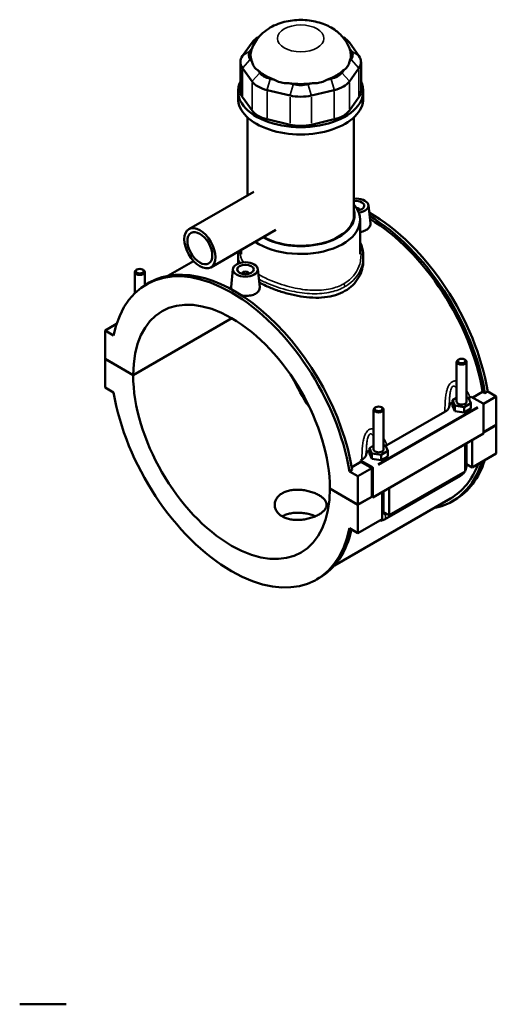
# Model space of a CAD drawing. Header units: inches. Extents: x -1 to 49.1, y -1.4 to 48.5.
# Tile 9 of 9: x 37.8 to 49.1, y 25.1 to 48.5. Entities that reach past the tile are written whole.
import ezdxf

# ---------------------------------------------------------------- set-up
doc = ezdxf.new("R2010")
doc.units = ezdxf.units.IN
doc.header["$MEASUREMENT"] = 0
doc.layers.add('Visible (ANSI)', color=7, linetype='Continuous', lineweight=50)
doc.layers.add('Visible Narrow (ANSI)', color=7, linetype='Continuous', lineweight=35)

msp = doc.modelspace()

# ---------------------------------------------------------------- linework, layer by layer
at = {"layer": 'Visible (ANSI)'}
for p, q in [((43.435, 48.071), (43.414, 48.058)), ((45.425, 48.071), (45.446, 48.058)), ((43.273, 47.936), (43.047, 47.621)), ((43.23, 47.74), (43.272, 47.798)), ((45.813, 47.621), (45.587, 47.936)), ((45.588, 47.798), (45.63, 47.74)), ((43.273, 47.476), (43.23, 47.536)), ((45.63, 47.536), (45.587, 47.476)), ((42.996, 47.476), (42.996, 46.783)), ((43.047, 47.33), (43.273, 47.015)), ((43.456, 47.221), (43.413, 47.281)), ((45.447, 47.281), (45.404, 47.221)), ((45.587, 47.015), (45.813, 47.33)), ((45.864, 47.476), (45.864, 46.783)), ((43.811, 47.052), (43.707, 47.077)), ((45.153, 47.077), (45.049, 47.052)), ((43.631, 46.809), (44.177, 46.679)), ((44.253, 46.947), (44.148, 46.972)), ((44.712, 46.972), (44.607, 46.947)), ((44.683, 46.679), (45.229, 46.809)), ((42.942, 46.612), (42.942, 46.783)), ((43.273, 46.323), (43.047, 46.637)), ((45.813, 46.637), (45.587, 46.323)), ((45.918, 46.612), (45.918, 46.783)), ((43.165, 44.307), (43.165, 46.161)), ((44.177, 45.986), (43.631, 46.117)), ((45.229, 46.117), (44.683, 45.986)), ((45.695, 43.837), (45.695, 46.161)), ((43.313, 44.392), (41.772, 43.505)), ((46.04, 44.072), (46.086, 43.643)), ((45.824, 43.965), (45.824, 43.957)), ((45.844, 42.908), (45.844, 43.729)), ((43.836, 43.485), (42.294, 42.597)), ((42.942, 42.851), (42.942, 42.763)), ((43.016, 42.908), (43.016, 43.013)), ((45.918, 42.851), (45.918, 42.763)), ((41.882, 42.747), (41.271, 42.395)), ((40.487, 41.984), (40.487, 42.486)), ((40.538, 42.543), (40.522, 42.534)), ((40.672, 42.543), (40.689, 42.534)), ((40.724, 42.17), (40.724, 42.486)), ((42.82, 42.557), (42.774, 42.127)), ((43.036, 42.443), (43.036, 42.45)), ((43.194, 42.443), (43.194, 42.45)), ((43.41, 42.557), (43.455, 42.129)), ((40.766, 42.196), (40.832, 42.234)), ((40.055, 41.253), (39.781, 41.094)), ((40.083, 41.333), (40.082, 41.332)), ((40.082, 41.332), (40.082, 41.332)), ((40.082, 41.33), (40.082, 41.332)), ((40.448, 40.036), (42.794, 41.387)), ((42.796, 41.386), (40.448, 40.033)), ((39.984, 40.977), (39.781, 41.094)), ((39.781, 41.094), (39.781, 40.42)), ((39.781, 40.42), (40.448, 40.036)), ((39.781, 40.417), (39.784, 40.419)), ((39.781, 40.417), (39.781, 39.743)), ((40.448, 40.033), (39.781, 40.417)), ((48.136, 39.405), (48.136, 40.353)), ((48.188, 40.411), (48.171, 40.401)), ((48.322, 40.411), (48.338, 40.401)), ((48.373, 39.405), (48.373, 40.353)), ((39.781, 39.743), (39.984, 39.626)), ((48.518, 39.504), (48.753, 39.639)), ((48.81, 39.606), (48.753, 39.639)), ((48.876, 39.644), (48.81, 39.606)), ((48.876, 39.644), (49.079, 39.527)), ((48.136, 39.497), (48.035, 39.439)), ((48.035, 39.439), (48.094, 39.313)), ((48.035, 39.31), (48.035, 39.439)), ((48.035, 39.31), (48.094, 39.184)), ((48.094, 39.184), (48.094, 39.313)), ((48.094, 39.313), (48.313, 39.279)), ((48.313, 39.279), (48.474, 39.371)), ((48.415, 39.498), (48.373, 39.504)), ((48.474, 39.371), (48.415, 39.498)), ((48.452, 39.505), (48.484, 39.523)), ((48.474, 39.243), (48.474, 39.371)), ((48.484, 39.523), (48.764, 39.362)), ((49.079, 39.527), (48.774, 39.351)), ((48.778, 39.337), (48.778, 38.647)), ((49.079, 39.527), (49.079, 38.852)), ((46.164, 39.217), (46.164, 38.269)), ((46.215, 39.275), (46.198, 39.265)), ((46.349, 39.275), (46.366, 39.265)), ((46.4, 39.217), (46.4, 38.269)), ((46.479, 38.369), (47.858, 39.163)), ((48.094, 39.184), (48.313, 39.15)), ((48.313, 39.15), (48.313, 39.279)), ((48.313, 39.15), (48.474, 39.243)), ((48.778, 38.679), (49.079, 38.852)), ((49.079, 38.849), (48.778, 38.676)), ((49.076, 38.851), (49.079, 38.849)), ((49.079, 38.849), (49.079, 38.175)), ((48.778, 38.647), (46.148, 37.132)), ((46.442, 38.362), (46.4, 38.368)), ((48.338, 37.748), (48.338, 38.394)), ((48.373, 37.892), (48.373, 38.414)), ((48.505, 38.49), (48.505, 37.844)), ((46.164, 38.361), (46.062, 38.303)), ((46.062, 38.303), (46.121, 38.177)), ((46.062, 38.174), (46.062, 38.303)), ((46.062, 38.174), (46.121, 38.048)), ((46.121, 38.048), (46.121, 38.177)), ((46.121, 38.177), (46.341, 38.143)), ((46.341, 38.143), (46.501, 38.235)), ((46.341, 38.014), (46.341, 38.143)), ((46.501, 38.235), (46.442, 38.362)), ((46.501, 38.106), (46.501, 38.235)), ((49.079, 38.175), (48.505, 37.844)), ((45.643, 37.848), (45.859, 37.973)), ((45.853, 38.008), (45.885, 38.027)), ((46.134, 37.847), (45.853, 38.008)), ((46.12, 37.823), (45.859, 37.973)), ((46.121, 38.048), (46.341, 38.014)), ((46.341, 38.014), (46.501, 38.106)), ((48.505, 37.844), (48.373, 37.921)), ((45.654, 37.788), (45.588, 37.75)), ((45.791, 37.633), (45.588, 37.75)), ((46.12, 37.823), (45.791, 37.633)), ((46.12, 37.148), (46.12, 37.823)), ((46.148, 37.132), (46.148, 37.823)), ((48.338, 37.748), (46.532, 36.708)), ((45.791, 36.959), (45.791, 37.633)), ((46.424, 36.606), (48.23, 37.645)), ((45.124, 37.343), (45.791, 36.959)), ((45.124, 37.34), (45.127, 37.341)), ((45.791, 36.956), (45.124, 37.34)), ((46.365, 36.612), (46.365, 37.258)), ((46.4, 37.277), (46.4, 36.756)), ((46.532, 37.354), (46.532, 36.708)), ((47.989, 37.105), (45.232, 35.517)), ((45.791, 36.959), (46.12, 37.148)), ((46.123, 37.147), (45.791, 36.956)), ((46.12, 37.148), (46.148, 37.132)), ((48.028, 37.036), (48.094, 37.074)), ((45.791, 36.281), (45.791, 36.956)), ((46.532, 36.708), (46.4, 36.784)), ((46.365, 36.612), (45.791, 36.281)), ((45.588, 36.398), (45.791, 36.281)), ((44.806, 35.18), (44.872, 35.218)), ((37.751, 25.088), (38.855, 25.088))]:
    msp.add_line(p, q, dxfattribs=at)
for centre, major_axis, ratio, start_param, end_param in [((43.884, 47.79), (-0.661, 0), 0.575862, 5.50164, 5.890486), ((44.976, 47.79), (-0.661, 0), 0.575862, 3.534292, 3.923138), ((43.658, 47.638), (-0.463, 0), 0.575862, 5.890486, 6.675884), ((44.43, 47.638), (-1.191, 0), 0.575862, 6.090501, 6.521997), ((44.43, 47.638), (1.191, 0), 0.575862, 6.044373, 6.47587), ((45.202, 47.638), (0.463, 0), 0.575862, 5.890486, 6.675884), ((43.658, 47.476), (-0.661, 0), 0.575862, 5.890486, 6.675884), ((45.202, 47.476), (0.661, 0), 0.575862, 5.890486, 6.675884), ((44.43, 47.638), (1.191, 0), 0.575862, 3.688179, 4.165803), ((44.43, 47.638), (1.191, 0), 0.575862, 5.258975, 5.736599), ((43.884, 47.323), (-0.463, 0), 0.575862, 0.392699, 1.178097), ((44.976, 47.323), (0.463, 0), 0.575862, 5.105088, 5.890486), ((44.43, 46.783), (-1.488, 0), 0.575862, 6.011728, 9.696235), ((43.884, 47.161), (0.661, 0), 0.575862, 3.534292, 4.31969), ((44.43, 47.638), (1.191, 0), 0.575862, 4.473577, 4.951201), ((44.43, 47.193), (-0.463, 0), 0.575862, 1.178097, 1.963495), ((44.976, 47.161), (0.661, 0), 0.575862, 5.105088, 5.890486), ((44.43, 46.612), (-1.488, 0), 0.575862, 0, 3.141593), ((43.658, 46.783), (-0.661, 0), 0.575862, 0, 0.392699), ((44.43, 47.031), (0.661, 0), 0.575862, 4.31969, 5.105088), ((45.202, 46.783), (0.661, 0), 0.575862, 5.890486, 6.283185), ((43.884, 46.469), (-0.661, 0), 0.575862, 0.392699, 1.178097), ((44.976, 46.469), (0.661, 0), 0.575862, 5.105088, 5.890486), ((44.43, 46.338), (-0.661, 0), 0.575862, 1.178097, 1.963495), ((45.745, 44.061), (0.295, 0), 0.575862, 4.946034, 8.025021), ((44.43, 43.729), (1.414, 0), 0.575862, 3.841353, 6.74614), ((45.745, 44.061), (0.197, 0), 0.575862, 4.94192, 8.112151), ((45.745, 43.965), (0.0787, 0), 0.575862, 6.114496, 7.705674), ((44.43, 43.837), (1.281, 0), 0.575862, 3.936255, 6.444002), ((44.43, 43.837), (1.265, 0), 0.575862, 3.936376, 6.283185), ((46.074, 40.581), (-2.02, 3.508), 0.578093, 4.13462, 5.505182), ((46.008, 40.544), (2.02, -3.508), 0.578093, 0.993028, 2.337563), ((46.008, 40.544), (-1.98, 3.439), 0.578093, 4.138795, 5.476093), ((42.786, 38.688), (-2.02, 3.508), 0.578093, 4.13462, 6.864821), ((42.852, 38.726), (-2.02, 3.508), 0.578093, 4.13462, 6.283185), ((40.605, 42.486), (0.118, 0), 0.575862, 2.360047, 7.064731), ((43.115, 42.45), (-0.0787, 0), 0.575862, 2.972903, 6.451874), ((42.786, 38.688), (-1.65, 2.866), 0.578093, 3.92952, 7.069922), ((48.255, 40.353), (-0.118, 0), 0.575862, 5.50164, 10.206324), ((42.786, 38.688), (1.65, -2.866), 0.578093, 3.92952, 7.069922), ((46.074, 40.581), (1.65, -2.866), 0.578093, 4.58842, 4.836358), ((42.786, 38.688), (2.02, -3.508), 0.578093, 4.13462, 6.864821), ((48.255, 39.276), (-0.295, 0), 0.575862, 5.550783, 6.193258), ((48.255, 39.405), (-0.118, 0), 0.575862, 0, 3.141593), ((48.764, 39.345), (-0.0098, 0.0171), 0.578093, 3.928925, 5.499721), ((46.282, 39.217), (-0.118, 0), 0.575862, 5.50164, 10.206324), ((46.282, 38.14), (-0.295, 0), 0.575862, 5.550783, 6.193258), ((46.282, 38.269), (-0.118, 0), 0.575862, 0, 3.141593), ((43.115, 38.877), (-1.98, 3.439), 0.578093, 4.138795, 4.148949), ((46.008, 40.544), (2.02, -3.508), 0.578093, 6.084831, 6.766019), ((46.008, 40.544), (1.98, -3.439), 0.578093, 0, 0.443171), ((46.074, 40.581), (2.02, -3.508), 0.578093, 0, 0.482834), ((46.134, 37.831), (0.0098, -0.0171), 0.578093, 0.787332, 2.358128), ((42.852, 38.726), (2.02, -3.508), 0.578093, 0, 0.558197)]:
    msp.add_ellipse(centre, major_axis=major_axis, ratio=ratio, start_param=start_param, end_param=end_param, dxfattribs=at)
for centre, major_axis, ratio in [((42.033, 43.051), (-0.261, 0.454), 0.578093), ((42.033, 43.051), (-0.209, 0.363), 0.578093), ((43.115, 42.547), (0.295, 0), 0.575862), ((43.115, 42.547), (0.197, 0), 0.575862), ((40.605, 42.505), (0.0945, 0), 0.575862), ((48.255, 40.372), (0.0945, 0), 0.575862), ((46.282, 39.236), (0.0945, 0), 0.575862)]:
    msp.add_ellipse(centre, major_axis=major_axis, ratio=ratio, dxfattribs=at)
for points, knots in [([(45.599, 47.769), (45.567, 47.861), (45.523, 47.942), (45.41, 48.096), (45.339, 48.163), (45.169, 48.291), (45.068, 48.342), (44.84, 48.428), (44.712, 48.456), (44.451, 48.481), (44.317, 48.477), (44.054, 48.436), (43.923, 48.4), (43.675, 48.282), (43.557, 48.204), (43.377, 48.006), (43.31, 47.904), (43.265, 47.778), (43.263, 47.774), (43.261, 47.769)], [0.978083, 0.978083, 0.978083, 0.978083, 1.185423, 1.185423, 1.438851, 1.438851, 1.776154, 1.776154, 2.192364, 2.192364, 2.618544, 2.618544, 3.045426, 3.045426, 3.445537, 3.445537, 3.724104, 3.724104, 3.734306, 3.734306, 3.734306, 3.734306]), ([(43.273, 47.476), (43.275, 47.467), (43.278, 47.459), (43.291, 47.416), (43.307, 47.384), (43.326, 47.359), (43.344, 47.334), (43.367, 47.31), (43.4, 47.289), (43.407, 47.285), (43.413, 47.281)], [-0.4425768, -0.4425768, -0.4425768, -0.4425768, -0.3612, -0.3612, 0, 0, 0, 0.3612, 0.3612, 0.4425768, 0.4425768, 0.4425768, 0.4425768]), ([(45.447, 47.281), (45.454, 47.285), (45.46, 47.289), (45.493, 47.31), (45.516, 47.334), (45.534, 47.359), (45.553, 47.384), (45.569, 47.416), (45.582, 47.459), (45.585, 47.467), (45.587, 47.476)], [-0.4425768, -0.4425768, -0.4425768, -0.4425768, -0.3612, -0.3612, 0, 0, 0, 0.3612, 0.3612, 0.4425768, 0.4425768, 0.4425768, 0.4425768]), ([(43.811, 47.052), (43.82, 47.046), (43.83, 47.041), (43.883, 47.013), (43.929, 46.997), (43.973, 46.986), (44.016, 46.976), (44.066, 46.97), (44.126, 46.97), (44.137, 46.971), (44.148, 46.972)], [-0.4425768, -0.4425768, -0.4425768, -0.4425768, -0.3612, -0.3612, 0, 0, 0, 0.3612, 0.3612, 0.4425768, 0.4425768, 0.4425768, 0.4425768]), ([(44.712, 46.972), (44.723, 46.971), (44.734, 46.97), (44.794, 46.97), (44.844, 46.976), (44.887, 46.986), (44.931, 46.997), (44.977, 47.013), (45.03, 47.041), (45.04, 47.046), (45.049, 47.052)], [-0.4425768, -0.4425768, -0.4425768, -0.4425768, -0.3612, -0.3612, 0, 0, 0, 0.3612, 0.3612, 0.4425768, 0.4425768, 0.4425768, 0.4425768]), ([(46.086, 43.643), (46.086, 43.639), (46.087, 43.635), (46.087, 43.604), (46.078, 43.576), (46.044, 43.525), (46.017, 43.503), (45.987, 43.485)], [4.5214418, 4.5214418, 4.5214418, 4.5214418, 4.5750462, 4.5750462, 4.9019975, 4.9019975, 5.2289487, 5.2289487, 5.2289487, 5.2289487]), ([(45.987, 43.485), (45.957, 43.468), (45.918, 43.453), (45.866, 43.442), (45.855, 43.44), (45.844, 43.439)], [0, 0, 0, 0, 0.3269513, 0.3269513, 0.4093657, 0.4093657, 0.4093657, 0.4093657]), ([(45.844, 43.191), (45.865, 43.145), (45.881, 43.098), (45.91, 42.985), (45.918, 42.918), (45.918, 42.851)], [30.488914, 30.488914, 30.488914, 30.488914, 30.974488, 30.974488, 31.635584, 31.635584, 31.635584, 31.635584]), ([(42.942, 42.851), (42.942, 42.886), (42.947, 42.921), (42.962, 42.965), (42.965, 42.976), (42.97, 42.986)], [20.1315182, 20.1315182, 20.1315182, 20.1315182, 20.6339061, 20.6339061, 20.7946448, 20.7946448, 20.7946448, 20.7946448]), ([(45.918, 42.763), (45.918, 42.695), (45.909, 42.624), (45.872, 42.485), (45.844, 42.416), (45.768, 42.288), (45.721, 42.228), (45.612, 42.121), (45.549, 42.075), (45.482, 42.036)], [20.148425, 20.148425, 20.148425, 20.148425, 20.868326, 20.868326, 21.588228, 21.588228, 22.30813, 22.30813, 23.028031, 23.028031, 23.028031, 23.028031]), ([(42.783, 42.074), (42.777, 42.088), (42.773, 42.102), (42.773, 42.12), (42.774, 42.123), (42.774, 42.127)], [4.3829545, 4.3829545, 4.3829545, 4.3829545, 4.5750462, 4.5750462, 4.6273998, 4.6273998, 4.6273998, 4.6273998]), ([(43.455, 42.129), (43.456, 42.124), (43.456, 42.12), (43.456, 42.089), (43.448, 42.061), (43.413, 42.011), (43.387, 41.988), (43.357, 41.97)], [7.1359162, 7.1359162, 7.1359162, 7.1359162, 7.1895206, 7.1895206, 7.5164718, 7.5164718, 7.8434231, 7.8434231, 7.8434231, 7.8434231]), ([(45.482, 42.036), (45.416, 41.998), (45.34, 41.965), (45.177, 41.914), (45.089, 41.896), (44.905, 41.876), (44.81, 41.873), (44.619, 41.881), (44.523, 41.891), (44.337, 41.921), (44.241, 41.941), (44.05, 41.991), (43.955, 42.02), (43.771, 42.086), (43.683, 42.121), (43.546, 42.184), (43.493, 42.21), (43.444, 42.236)], [0, 0, 0, 0, 0.719902, 0.719902, 1.439803, 1.439803, 2.159705, 2.159705, 2.879606, 2.879606, 3.598957, 3.598957, 4.318307, 4.318307, 5.037657, 5.037657, 5.528276, 5.528276, 5.528276, 5.528276]), ([(43.357, 41.97), (43.326, 41.953), (43.288, 41.938), (43.204, 41.921), (43.158, 41.918), (43.086, 41.92), (43.055, 41.924), (43.025, 41.929)], [2.6144744, 2.6144744, 2.6144744, 2.6144744, 2.9414257, 2.9414257, 3.2683769, 3.2683769, 3.4924263, 3.4924263, 3.4924263, 3.4924263]), ([(47.858, 39.163), (47.888, 39.18), (47.912, 39.201), (47.947, 39.245), (47.957, 39.268), (47.961, 39.292)], [-0.6413414, -0.6413414, -0.6413414, -0.6413414, -0.3137871, -0.3137871, 0, 0, 0, 0]), ([(45.885, 38.027), (45.915, 38.044), (45.939, 38.065), (45.974, 38.109), (45.984, 38.132), (45.988, 38.156)], [-0.6413414, -0.6413414, -0.6413414, -0.6413414, -0.3137871, -0.3137871, 0, 0, 0, 0]), ([(48.23, 37.645), (48.248, 37.656), (48.264, 37.668), (48.293, 37.695), (48.305, 37.71), (48.32, 37.731), (48.324, 37.736), (48.327, 37.742)], [3.1415927, 3.1415927, 3.1415927, 3.1415927, 3.4557519, 3.4557519, 3.7699112, 3.7699112, 3.8682842, 3.8682842, 3.8682842, 3.8682842]), ([(48.338, 37.761), (48.341, 37.766), (48.343, 37.772), (48.354, 37.795), (48.361, 37.813), (48.37, 37.852), (48.373, 37.872), (48.373, 37.892)], [3.9900665, 3.9900665, 3.9900665, 3.9900665, 4.0840704, 4.0840704, 4.3982297, 4.3982297, 4.712389, 4.712389, 4.712389, 4.712389]), ([(44.867, 36.727), (44.839, 36.711), (44.808, 36.696), (44.741, 36.667), (44.704, 36.654), (44.628, 36.632), (44.588, 36.622), (44.509, 36.607), (44.469, 36.602), (44.391, 36.596), (44.351, 36.595), (44.272, 36.598), (44.232, 36.603), (44.156, 36.616), (44.12, 36.626), (44.052, 36.65), (44.021, 36.664), (43.966, 36.695), (43.94, 36.714), (43.895, 36.755), (43.875, 36.778), (43.844, 36.826), (43.832, 36.852), (43.816, 36.903), (43.813, 36.929), (43.813, 36.98), (43.816, 37.006), (43.832, 37.058), (43.844, 37.083), (43.875, 37.132), (43.895, 37.154), (43.94, 37.196), (43.966, 37.214), (44.021, 37.246), (44.052, 37.26), (44.12, 37.284), (44.156, 37.293), (44.232, 37.307), (44.272, 37.311), (44.351, 37.314), (44.391, 37.313), (44.469, 37.307), (44.509, 37.302), (44.588, 37.287), (44.628, 37.278), (44.704, 37.255), (44.741, 37.242), (44.808, 37.214), (44.839, 37.198), (44.894, 37.167), (44.92, 37.149), (44.965, 37.113), (44.985, 37.093), (45.016, 37.054), (45.028, 37.034), (45.044, 36.994), (45.047, 36.974), (45.047, 36.935), (45.044, 36.915), (45.028, 36.875), (45.016, 36.855), (44.985, 36.816), (44.965, 36.797), (44.92, 36.76), (44.894, 36.743), (44.867, 36.727)], [0, 0, 0, 0, 0.296077, 0.296077, 0.592153, 0.592153, 0.88823, 0.88823, 1.184306, 1.184306, 1.48037, 1.48037, 1.776434, 1.776434, 2.072498, 2.072498, 2.368563, 2.368563, 2.664627, 2.664627, 2.960691, 2.960691, 3.256755, 3.256755, 3.552819, 3.552819, 3.848895, 3.848895, 4.144972, 4.144972, 4.441049, 4.441049, 4.737125, 4.737125, 5.033202, 5.033202, 5.329278, 5.329278, 5.625355, 5.625355, 5.921431, 5.921431, 6.217495, 6.217495, 6.51356, 6.51356, 6.809624, 6.809624, 7.105688, 7.105688, 7.401752, 7.401752, 7.697816, 7.697816, 7.99388, 7.99388, 8.289944, 8.289944, 8.58602, 8.58602, 8.882097, 8.882097, 9.178174, 9.178174, 9.47425, 9.47425, 9.47425, 9.47425]), ([(44.78, 36.684), (44.778, 36.685), (44.776, 36.686), (44.741, 36.701), (44.704, 36.714), (44.628, 36.735), (44.588, 36.744), (44.509, 36.758), (44.469, 36.763), (44.391, 36.768), (44.351, 36.768), (44.272, 36.764), (44.232, 36.76), (44.156, 36.745), (44.119, 36.735), (44.052, 36.711), (44.021, 36.697), (43.993, 36.681), (43.993, 36.681), (43.992, 36.68)], [2.644872, 2.644872, 2.644872, 2.644872, 2.662549, 2.662549, 2.958385, 2.958385, 3.254221, 3.254221, 3.550057, 3.550057, 3.845899, 3.845899, 4.141741, 4.141741, 4.437583, 4.437583, 4.733425, 4.733425, 4.738081, 4.738081, 4.738081, 4.738081]), ([(46.309, 36.58), (46.324, 36.578), (46.339, 36.578), (46.374, 36.583), (46.392, 36.589), (46.414, 36.6), (46.419, 36.603), (46.424, 36.606)], [2.6025278, 2.6025278, 2.6025278, 2.6025278, 2.7863637, 2.7863637, 3.0520987, 3.0520987, 3.1415927, 3.1415927, 3.1415927, 3.1415927])]:
    msp.add_open_spline(points, degree=3, knots=knots, dxfattribs=at)
for points in [[(42.952, 42.689), (42.945, 42.714), (42.942, 42.739), (42.942, 42.763)], [(48.42, 39.489), (48.431, 39.494), (48.442, 39.499), (48.452, 39.505)], [(46.447, 38.352), (46.458, 38.358), (46.469, 38.363), (46.479, 38.369)]]:
    msp.add_open_spline(points, degree=3, dxfattribs=at)
at = {"layer": 'Visible Narrow (ANSI)'}
for p, q in [((43.381, 48.006), (43.279, 47.939)), ((45.479, 48.006), (45.581, 47.939)), ((43.221, 47.734), (43.056, 47.627)), ((45.639, 47.734), (45.804, 47.627)), ((43.221, 47.525), (43.056, 47.34)), ((45.639, 47.525), (45.804, 47.34)), ((43.047, 46.672), (43.047, 47.295)), ((45.813, 47.295), (45.813, 46.672)), ((43.447, 47.211), (43.282, 47.026)), ((43.703, 47.064), (43.635, 46.823)), ((45.157, 47.064), (45.225, 46.823)), ((45.413, 47.211), (45.578, 47.026)), ((43.273, 46.981), (43.273, 46.357)), ((44.249, 46.933), (44.181, 46.692)), ((44.611, 46.933), (44.679, 46.692)), ((45.587, 46.357), (45.587, 46.981)), ((43.631, 46.151), (43.631, 46.775)), ((44.177, 46.644), (44.177, 46.021)), ((44.683, 46.021), (44.683, 46.644)), ((45.229, 46.775), (45.229, 46.151)), ((48.633, 39.286), (46.265, 37.923)), ((46.279, 37.898), (48.647, 39.262))]:
    msp.add_line(p, q, dxfattribs=at)
msp.add_ellipse((44.43, 48.037), major_axis=(-0.552, 0), ratio=0.575862, dxfattribs=at)
for centre, major_axis, ratio, start_param, end_param in [((45.436, 42.166), (-0.033, 0.0573), 0.578093, 3.989577, 5.081323), ((48.171, 37.748), (0.059, -0.102), 0.578093, 0.039559, 0.751625), ((48.255, 37.892), (0.118, 0), 0.575862, 5.537057, 6.243915), ((46.282, 36.756), (0.118, 0), 0.575862, 5.537057, 6.243915), ((46.365, 36.708), (0.059, -0.102), 0.578093, 0.096552, 1.834497)]:
    msp.add_ellipse(centre, major_axis=major_axis, ratio=ratio, start_param=start_param, end_param=end_param, dxfattribs=at)
for points, knots in [([(45.844, 43.061), (45.869, 42.954), (45.87, 42.843), (45.814, 42.573), (45.725, 42.419), (45.546, 42.267), (45.501, 42.235), (45.452, 42.207)], [31.050154, 31.050154, 31.050154, 31.050154, 32.212701, 32.212701, 33.979954, 33.979954, 34.512244, 34.512244, 34.512244, 34.512244]), ([(43.072, 42.715), (43.072, 42.715), (43.071, 42.716), (43.011, 42.797), (42.987, 42.877), (43.002, 42.975), (43.007, 42.993), (43.014, 43.012)], [18.960293, 18.960293, 18.960293, 18.960293, 18.967156, 18.967156, 20.408642, 20.408642, 20.743213, 20.743213, 20.743213, 20.743213]), ([(45.482, 42.139), (45.534, 42.168), (45.581, 42.202), (45.768, 42.36), (45.863, 42.518), (45.912, 42.74), (45.918, 42.796), (45.918, 42.851)], [-34.512244, -34.512244, -34.512244, -34.512244, -33.979954, -33.979954, -32.212701, -32.212701, -31.635584, -31.635584, -31.635584, -31.635584]), ([(45.452, 42.207), (45.359, 42.153), (45.253, 42.113), (45.003, 42.057), (44.856, 42.046), (44.551, 42.059), (44.393, 42.082), (44.059, 42.159), (43.882, 42.217), (43.614, 42.329), (43.513, 42.379), (43.423, 42.431)], [11.504081, 11.504081, 11.504081, 11.504081, 12.508458, 12.508458, 13.701281, 13.701281, 14.903704, 14.903704, 16.305537, 16.305537, 17.26114, 17.26114, 17.26114, 17.26114]), ([(43.435, 42.317), (43.512, 42.276), (43.596, 42.236), (43.85, 42.131), (44.033, 42.073), (44.38, 41.997), (44.543, 41.975), (44.86, 41.966), (45.014, 41.979), (45.275, 42.04), (45.385, 42.083), (45.482, 42.139)], [-17.062481, -17.062481, -17.062481, -17.062481, -16.305537, -16.305537, -14.903704, -14.903704, -13.701281, -13.701281, -12.508458, -12.508458, -11.504081, -11.504081, -11.504081, -11.504081]), ([(48.136, 39.894), (48.124, 39.897), (48.11, 39.899), (48.083, 39.898), (48.068, 39.896), (48.046, 39.888), (48.038, 39.884), (48.03, 39.88), (48.022, 39.875), (48.014, 39.87), (47.994, 39.853), (47.983, 39.841), (47.962, 39.813), (47.953, 39.798), (47.932, 39.758), (47.922, 39.732), (47.906, 39.681), (47.899, 39.656), (47.885, 39.591), (47.879, 39.551), (47.868, 39.46), (47.864, 39.408), (47.859, 39.299), (47.858, 39.241), (47.858, 39.177), (47.858, 39.17), (47.858, 39.163)], [-3.038079, -3.038079, -3.038079, -3.038079, -2.905274, -2.905274, -2.761735, -2.761735, -2.675177, -2.675177, -2.675177, -2.58862, -2.58862, -2.44508, -2.44508, -2.304165, -2.304165, -2.099394, -2.099394, -1.908781, -1.908781, -1.623189, -1.623189, -1.251919, -1.251919, -0.83598, -0.83598, -0.781638, -0.781638, -0.781638, -0.781638]), ([(47.961, 39.292), (47.961, 39.323), (47.962, 39.354), (47.965, 39.426), (47.967, 39.468), (47.972, 39.539), (47.976, 39.57), (47.983, 39.619), (47.986, 39.638), (47.994, 39.675), (47.999, 39.694), (48.009, 39.721), (48.013, 39.732), (48.023, 39.75), (48.029, 39.758), (48.038, 39.767), (48.042, 39.77), (48.046, 39.772), (48.05, 39.774), (48.053, 39.776), (48.064, 39.778), (48.071, 39.777), (48.084, 39.772), (48.09, 39.768), (48.106, 39.755), (48.115, 39.745), (48.128, 39.726), (48.132, 39.72), (48.136, 39.713)], [0.976344, 0.976344, 0.976344, 0.976344, 1.251919, 1.251919, 1.623189, 1.623189, 1.908781, 1.908781, 2.099394, 2.099394, 2.304165, 2.304165, 2.44508, 2.44508, 2.58862, 2.58862, 2.675177, 2.675177, 2.675177, 2.761735, 2.761735, 2.905274, 2.905274, 3.04619, 3.04619, 3.250961, 3.250961, 3.357597, 3.357597, 3.357597, 3.357597]), ([(48.452, 39.505), (48.45, 39.511), (48.448, 39.517), (48.427, 39.569), (48.406, 39.614), (48.379, 39.661), (48.376, 39.667), (48.373, 39.672)], [-4.5687165, -4.5687165, -4.5687165, -4.5687165, -4.5143746, -4.5143746, -4.0984353, -4.0984353, -4.0457288, -4.0457288, -4.0457288, -4.0457288]), ([(46.164, 38.758), (46.151, 38.761), (46.137, 38.763), (46.11, 38.762), (46.096, 38.76), (46.073, 38.752), (46.065, 38.748), (46.057, 38.744), (46.049, 38.739), (46.041, 38.734), (46.021, 38.717), (46.01, 38.705), (45.989, 38.677), (45.98, 38.662), (45.959, 38.622), (45.949, 38.596), (45.933, 38.545), (45.926, 38.52), (45.912, 38.455), (45.906, 38.415), (45.895, 38.324), (45.891, 38.272), (45.886, 38.163), (45.885, 38.105), (45.885, 38.041), (45.885, 38.034), (45.885, 38.027)], [-3.037699, -3.037699, -3.037699, -3.037699, -2.904895, -2.904895, -2.761356, -2.761356, -2.674798, -2.674798, -2.674798, -2.58824, -2.58824, -2.444701, -2.444701, -2.303786, -2.303786, -2.099015, -2.099015, -1.908403, -1.908403, -1.622812, -1.622812, -1.251543, -1.251543, -0.835598, -0.835598, -0.781259, -0.781259, -0.781259, -0.781259]), ([(45.988, 38.156), (45.988, 38.187), (45.989, 38.218), (45.992, 38.29), (45.994, 38.332), (46, 38.403), (46.003, 38.434), (46.01, 38.483), (46.013, 38.502), (46.021, 38.539), (46.026, 38.558), (46.036, 38.585), (46.041, 38.596), (46.051, 38.614), (46.056, 38.621), (46.065, 38.631), (46.069, 38.634), (46.073, 38.636), (46.077, 38.638), (46.081, 38.64), (46.091, 38.642), (46.098, 38.641), (46.111, 38.636), (46.118, 38.632), (46.133, 38.619), (46.142, 38.609), (46.155, 38.59), (46.159, 38.584), (46.164, 38.576)], [0.975965, 0.975965, 0.975965, 0.975965, 1.251543, 1.251543, 1.622812, 1.622812, 1.908403, 1.908403, 2.099015, 2.099015, 2.303786, 2.303786, 2.444701, 2.444701, 2.58824, 2.58824, 2.674798, 2.674798, 2.674798, 2.761356, 2.761356, 2.904895, 2.904895, 3.04581, 3.04581, 3.250581, 3.250581, 3.357218, 3.357218, 3.357218, 3.357218]), ([(46.479, 38.369), (46.477, 38.375), (46.475, 38.381), (46.454, 38.433), (46.433, 38.477), (46.406, 38.525), (46.403, 38.531), (46.4, 38.536)], [-4.5683372, -4.5683372, -4.5683372, -4.5683372, -4.5139982, -4.5139982, -4.0980527, -4.0980527, -4.0453495, -4.0453495, -4.0453495, -4.0453495])]:
    msp.add_open_spline(points, degree=3, knots=knots, dxfattribs=at)
msp.add_open_spline([(42.942, 42.851), (42.942, 42.801), (42.956, 42.75), (42.983, 42.699)], degree=3, dxfattribs=at)

doc.saveas('drawing.dxf')
